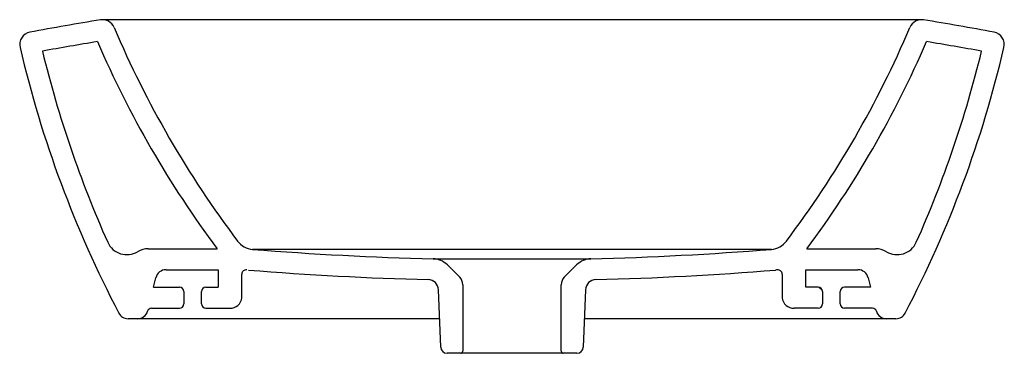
# Model space of a CAD drawing. Header units: millimetres. Extents: x 170.779 to 171.249, y 140.598 to 140.757.
import ezdxf

# ---------------------------------------------------------------- set-up
doc = ezdxf.new("R2010")
doc.units = ezdxf.units.MM
doc.layers.add('sanindusa', color=3, linetype='Continuous')

msp = doc.modelspace()

# ---------------------------------------------------------------- linework, layer by layer
at = {"layer": 'sanindusa', "linetype": 'Continuous'}
for p, q in [((171.2092605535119, 140.756921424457), (170.8182398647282, 140.756921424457)), ((170.8400851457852, 140.6477272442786), (170.8729659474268, 140.6477272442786)), ((171.137591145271, 140.6474396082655), (170.8899092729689, 140.6474396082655)), ((171.1545344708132, 140.6477272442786), (171.1874152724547, 140.6477272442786)), ((170.9760683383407, 140.6429492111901), (171.0514320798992, 140.6429492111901)), ((170.9887857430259, 140.6341341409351), (170.9828966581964, 140.6400232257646)), ((171.0446037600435, 140.6400232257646), (171.038714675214, 140.6341341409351)), ((170.8485628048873, 140.6377272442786), (170.8734023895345, 140.6377272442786)), ((170.8734023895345, 140.6377272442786), (170.8734023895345, 140.6293917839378)), ((170.8847078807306, 140.6243917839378), (170.8847078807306, 140.6356594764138)), ((171.1427925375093, 140.6356594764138), (171.1427925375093, 140.6243917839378)), ((171.1540980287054, 140.6377272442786), (171.1789376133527, 140.6377272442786)), ((171.1540980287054, 140.6293917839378), (171.1540980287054, 140.6377272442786)), ((170.8425925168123, 140.6293917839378), (170.8437077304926, 140.6339223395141)), ((170.9902502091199, 140.6305986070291), (170.9902502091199, 140.5988917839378)), ((171.03725020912, 140.5988917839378), (171.03725020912, 140.6305986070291)), ((171.1837926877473, 140.6339223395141), (171.1849079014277, 140.6293917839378)), ((170.8425925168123, 140.6293917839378), (170.8549209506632, 140.6293917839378)), ((170.8570277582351, 140.6273917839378), (170.8570277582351, 140.6213917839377)), ((170.8654549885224, 140.6213917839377), (170.8654549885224, 140.6273917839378)), ((170.8675617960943, 140.6293917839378), (170.8734023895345, 140.6293917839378)), ((170.9797329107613, 140.6007713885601), (170.9786310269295, 140.6282059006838)), ((171.0488693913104, 140.6282059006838), (171.0477675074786, 140.6007713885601)), ((171.1599386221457, 140.6293917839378), (171.1540980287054, 140.6293917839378)), ((171.1604560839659, 140.6293305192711), (171.1620050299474, 140.6277815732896)), ((171.1620454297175, 140.6273917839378), (171.1620454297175, 140.6213917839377)), ((171.1704726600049, 140.6213917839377), (171.1704726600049, 140.6273917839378)), ((171.1849079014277, 140.6293917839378), (171.1725794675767, 140.6293917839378)), ((170.8416899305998, 140.6193917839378), (170.8549209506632, 140.6193917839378)), ((170.8675617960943, 140.6193917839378), (170.8790551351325, 140.6193917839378)), ((171.1599386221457, 140.6193917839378), (171.1484452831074, 140.6193917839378)), ((171.1858104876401, 140.6193917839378), (171.1725794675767, 140.6193917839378)), ((170.8349817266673, 140.6143917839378), (170.8304164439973, 140.6143917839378)), ((170.9791858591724, 140.6143917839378), (170.8349817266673, 140.6143917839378)), ((171.1925186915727, 140.6143917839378), (171.0483145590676, 140.6143917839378)), ((171.1970839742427, 140.6143917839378), (171.1925186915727, 140.6143917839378)), ((170.98925020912, 140.5978917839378), (170.9827304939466, 140.5978917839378)), ((171.03825020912, 140.5978917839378), (170.98925020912, 140.5978917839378)), ((171.0447699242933, 140.5978917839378), (171.03825020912, 140.5978917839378))]:
    msp.add_line(p, q, dxfattribs=at)
for centre, radius, start, end in [((171.01375020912, 139.5312367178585), 1.241255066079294, 99.10680160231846, 100.6867914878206), ((170.8182398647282, 140.750921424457), 0.006000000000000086, 23.05060334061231, 99.10680160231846), ((171.2676457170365, 140.9421514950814), 0.4824, 203.0506033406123, 217.0678152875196), ((170.7598547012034, 140.9421514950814), 0.4824, 322.9321847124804, 336.9493966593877), ((171.2092605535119, 140.750921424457), 0.006000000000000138, 80.89319839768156, 156.9493966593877), ((171.01375020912, 139.5312367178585), 1.241255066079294, 79.31320851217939, 80.89319839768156), ((170.7846844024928, 140.7450669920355), 0.00600000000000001, 100.6867914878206, 193.2045210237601), ((171.2428160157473, 140.7450669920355), 0.006000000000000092, 346.7954789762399, 79.31320851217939), ((171.3024240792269, 140.8665448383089), 0.5378000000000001, 193.2045210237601, 207.6374934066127), ((171.01375020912, 139.5312367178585), 1.231255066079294, 99.25185156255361, 100.4915003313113), ((171.2676457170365, 140.9421514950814), 0.4924000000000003, 203.4153771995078, 216.7222990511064), ((170.7598547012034, 140.9421514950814), 0.4924000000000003, 323.2777009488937, 336.5846228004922), ((170.7250763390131, 140.8665448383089), 0.5378000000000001, 332.3625065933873, 346.7954789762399), ((171.01375020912, 139.5312367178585), 1.231255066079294, 79.50849966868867, 80.74814843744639), ((171.3024240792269, 140.8665448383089), 0.5277999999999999, 193.6591184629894, 204.1244984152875), ((170.7250763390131, 140.8665448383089), 0.5277999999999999, 335.8755015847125, 346.3408815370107), ((170.8298489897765, 140.654909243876), 0.009999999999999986, 204.1244984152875, 300.7843216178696), ((170.8907070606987, 140.6574077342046), 0.0100000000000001, 217.0678152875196, 265.4241502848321), ((171.1367933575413, 140.6574077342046), 0.0100000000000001, 274.5758497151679, 322.9321847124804), ((171.1976514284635, 140.654909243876), 0.01000000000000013, 239.2156783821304, 335.8755015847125), ((170.8400851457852, 140.6377272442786), 0.01000000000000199, 90, 120.7843216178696), ((171.01375020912, 142.1947961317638), 1.55230434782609, 265.4241502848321, 268.6090200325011), ((171.01375020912, 142.1947961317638), 1.552304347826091, 271.3909799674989, 274.5758497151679), ((171.1874152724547, 140.6377272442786), 0.01000000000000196, 59.21567838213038, 90), ((170.9758255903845, 140.6329521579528), 0.01000000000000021, 45, 88.60902003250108), ((171.0516748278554, 140.6329521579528), 0.01000000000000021, 91.39097996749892, 135), ((170.8485628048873, 140.6327272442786), 0.005, 90, 166.1713490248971), ((170.886778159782, 140.6355791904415), 0.002071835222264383, 81.17926590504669, 177.7791672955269), ((171.01375020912, 142.1947961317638), 1.562304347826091, 265.3814128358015, 268.5333543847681), ((171.01375020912, 142.1947961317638), 1.562304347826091, 271.4666456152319, 274.6185871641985), ((171.1435766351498, 140.5877272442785), 0.0500000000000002, 93.63737758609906, 94.61858716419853), ((171.1406553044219, 140.6354979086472), 0.002143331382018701, 4.323148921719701, 96.71841788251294), ((171.1789376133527, 140.6327272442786), 0.005, 13.82865097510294, 90), ((170.9736350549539, 140.6280052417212), 0.005000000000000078, 2.299999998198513, 88.53335438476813), ((170.98525020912, 140.6305986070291), 0.005000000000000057, 0, 45), ((171.04225020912, 140.6305986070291), 0.005, 135, 180), ((171.053865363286, 140.6280052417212), 0.005000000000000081, 91.4666456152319, 177.7000000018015), ((170.8549730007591, 140.6273369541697), 0.002055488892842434, 1.528535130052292, 91.45102689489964), ((170.8675097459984, 140.6273369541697), 0.002055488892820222, 88.54897310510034, 178.4714648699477), ((171.1599842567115, 140.627330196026), 0.002062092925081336, 1.711490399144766, 91.2680716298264), ((171.172527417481, 140.6273369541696), 0.002055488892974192, 88.5489731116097, 178.4714648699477), ((170.8549730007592, 140.6214466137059), 0.002055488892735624, 268.5489731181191, 358.4714648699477), ((170.8675161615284, 140.6214533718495), 0.002062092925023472, 181.7114903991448, 271.2680716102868), ((170.8793626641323, 140.6247394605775), 0.005356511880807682, 266.708714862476, 356.2784703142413), ((171.1481756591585, 140.6247823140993), 0.005397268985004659, 184.1493764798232, 272.8634383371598), ((171.1599906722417, 140.6214466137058), 0.002055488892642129, 268.5489731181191, 358.4714648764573), ((171.1725338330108, 140.6214533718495), 0.002062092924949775, 181.7114903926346, 271.2680716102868), ((170.8304164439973, 140.6193917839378), 0.005000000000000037, 207.6374934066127, 270), ((170.8349817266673, 140.6193917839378), 0.00500000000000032, 270, 343.3984504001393), ((170.8416899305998, 140.6173917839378), 0.002, 90, 163.3984504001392), ((171.1858104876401, 140.6173917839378), 0.002000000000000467, 16.60154959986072, 90), ((171.1925186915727, 140.6193917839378), 0.005000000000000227, 196.6015495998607, 270), ((171.1970839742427, 140.6193917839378), 0.005000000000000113, 270, 332.3625065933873), ((170.9827304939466, 140.6008917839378), 0.002999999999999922, 182.2999999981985, 270), ((170.98925020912, 140.5988917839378), 0.001000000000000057, 270, 0), ((171.03825020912, 140.5988917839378), 0.001, 180, 270), ((171.0447699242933, 140.6008917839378), 0.003000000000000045, 270, 357.7000000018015)]:
    msp.add_arc(centre, radius, start, end, dxfattribs=at)

doc.saveas('drawing.dxf')
